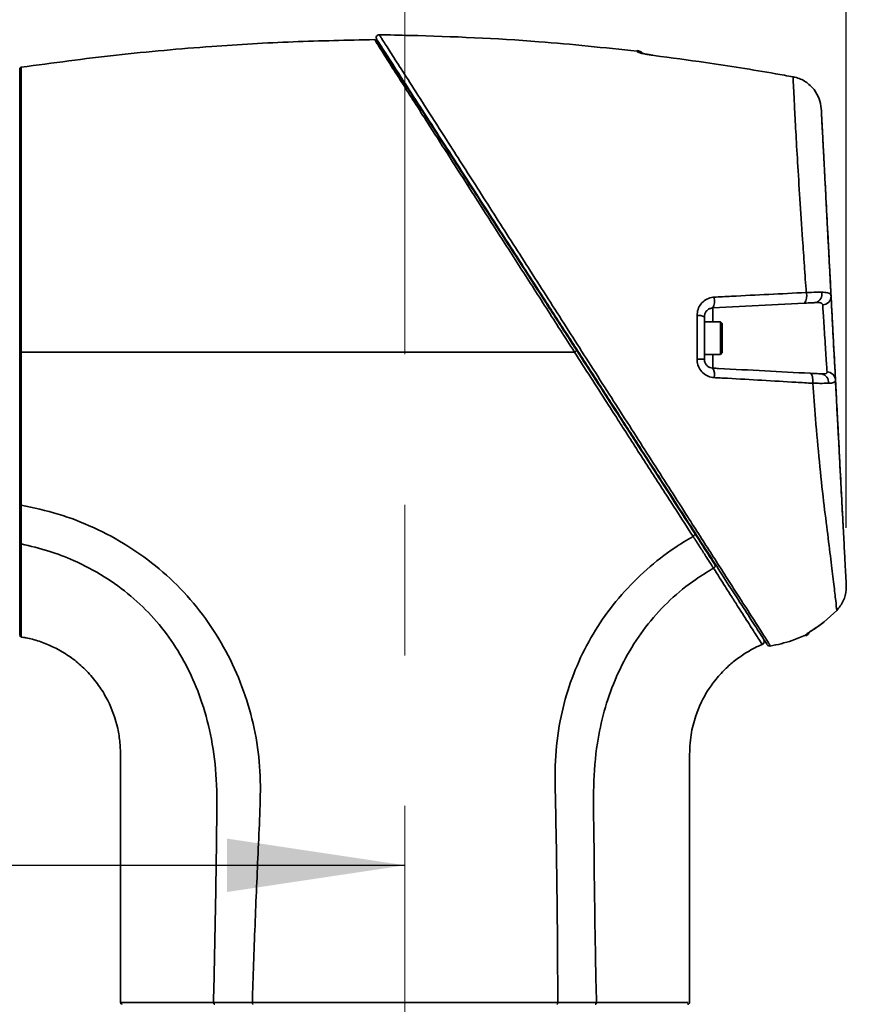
# Model space of a CAD drawing. Header units: millimetres. Extents: x 0 to 297, y 0 to 209.
# Tile 10 of 38: x 85 to 99, y 79 to 96. Entities that reach past the tile are written whole.
import ezdxf

# ---------------------------------------------------------------- set-up
doc = ezdxf.new("R2010")
doc.units = ezdxf.units.MM
doc.header["$PDSIZE"] = -1
doc.linetypes.add('CENTERX2', pattern=[20.32, 12.7, -2.54, 2.54, -2.54])
doc.layers.add('图层0', color=7, linetype='Continuous')
doc.styles.add('SLDTEXTSTYLE0', font='SIMSUN.TTC')
doc.styles.add('SLDTEXTSTYLE5', font='SIMSUN.TTC', dxfattribs={"bigfont": 'bigfont'})
doc.dimstyles.new('SLDDIMSTYLE0', dxfattribs={"dimtxt": 4, "dimasz": 3, "dimexe": 0, "dimexo": 0.0625, "dimgap": 1, "dimtad": 2, "dimlfac": 10, "dimrnd": 1e-09, "dimzin": 12, "dimdsep": 46, "dimtxsty": 'SLDTEXTSTYLE0', "dimsah": 1, "dimcen": 0.09, "dimadec": 0, "dimazin": 3, "dimtfac": 1, "dimtofl": 0, "dimtmove": 0, "dimatfit": 3, "dimfxl": 0, "dimfrac": 2, "dimtolj": 1, "dimtzin": 12, "dimarcsym": 0})
doc.dimstyles.new('SLDDIMSTYLE2', dxfattribs={"dimtxt": 3, "dimasz": 3, "dimexe": 0, "dimexo": 0.0625, "dimgap": 0.75, "dimtad": 0, "dimtih": 1, "dimtoh": 1, "dimlfac": 3, "dimrnd": 1e-09, "dimzin": 12, "dimdsep": 46, "dimtxsty": 'SLDTEXTSTYLE0', "dimblk1": 'NONE', "dimblk2": 'NONE', "dimsah": 1, "dimcen": 0, "dimadec": 0, "dimazin": 3, "dimtfac": 1, "dimtmove": 0, "dimatfit": 3, "dimldrblk": 'NONE', "dimfxl": 0, "dimfrac": 2, "dimtolj": 1, "dimtzin": 12, "dimarcsym": 0})
doc.dimstyles.new('SLDDIMSTYLE7', dxfattribs={"dimtxt": 3, "dimasz": 3, "dimexe": 0, "dimexo": 0.0625, "dimgap": 0.75, "dimtad": 0, "dimtih": 1, "dimtoh": 1, "dimlfac": 3, "dimrnd": 1e-09, "dimzin": 12, "dimdsep": 46, "dimtxsty": 'SLDTEXTSTYLE0', "dimblk1": 'NONE', "dimblk2": 'NONE', "dimsah": 1, "dimcen": 0, "dimadec": 0, "dimazin": 3, "dimtol": 1, "dimtp": 0.03, "dimtfac": 1, "dimtmove": 0, "dimatfit": 3, "dimldrblk": 'NONE', "dimfxl": 0, "dimfrac": 2, "dimtolj": 1, "dimarcsym": 0})
doc.dimstyles.new('SLDDIMSTYLE8', dxfattribs={"dimtxt": 3, "dimasz": 3, "dimexe": 0, "dimexo": 0.0625, "dimgap": 0.75, "dimtad": 0, "dimtih": 1, "dimtoh": 1, "dimlfac": 3, "dimrnd": 1e-09, "dimzin": 12, "dimdsep": 46, "dimtxsty": 'SLDTEXTSTYLE0', "dimblk1": 'NONE', "dimblk2": 'NONE', "dimsah": 1, "dimcen": 0, "dimadec": 0, "dimazin": 3, "dimtfac": 1, "dimtmove": 0, "dimatfit": 3, "dimldrblk": 'NONE', "dimfxl": 0, "dimfrac": 2, "dimtolj": 1, "dimtzin": 12, "dimarcsym": 0})
doc.dimstyles.new('SLDDIMSTYLE9', dxfattribs={"dimtxt": 3, "dimasz": 3, "dimexe": 0, "dimexo": 0.0625, "dimgap": 0.75, "dimtad": 0, "dimtih": 1, "dimtoh": 1, "dimlfac": 2, "dimrnd": 1e-09, "dimzin": 12, "dimdsep": 46, "dimtxsty": 'SLDTEXTSTYLE0', "dimblk1": 'NONE', "dimblk2": 'NONE', "dimsah": 1, "dimcen": 0, "dimadec": 0, "dimazin": 3, "dimtfac": 1, "dimtmove": 0, "dimatfit": 3, "dimldrblk": 'NONE', "dimfxl": 0, "dimfrac": 2, "dimtolj": 1, "dimtzin": 12, "dimarcsym": 0})

# ---------------------------------------------------------------- blocks, each defined once
blk = doc.blocks.new('_D_3')
at = {"layer": '图层0'}
for p, q in [((77.072, 94.39), (77.072, 99.975)), ((99.066, 86.949), (99.066, 99.975)), ((99.066, 98.975), (77.072, 98.975)), ((99.066, 98.975), (109.45, 98.975))]:
    blk.add_line(p, q, dxfattribs=at)
for points in [[(77.072, 98.975), (80.072, 98.525), (80.072, 99.425)], [(99.066, 98.975), (96.066, 99.425), (96.066, 98.525)]]:
    blk.add_solid(points, dxfattribs=at)
at = {"layer": '图层0', "insert": (102.466, 103.63), "char_height": 4, "attachment_point": 1, "style": 'SLDTEXTSTYLE0'}
blk.add_mtext('220', dxfattribs=at)
blk = doc.blocks.new('_D_9')
at = {"layer": '图层0'}
for p, q in [((78.522, 112.115), (78.522, 108.904)), ((78.522, 109.904), (68.33, 109.904)), ((78.522, 109.904), (91.622, 109.904))]:
    blk.add_line(p, q, dxfattribs=at)
for points in [[(78.522, 109.904), (81.522, 109.454), (81.522, 110.354)], [(91.622, 109.904), (88.622, 110.354), (88.622, 109.454)]]:
    blk.add_solid(points, dxfattribs=at)
at = {"layer": '图层0', "insert": (68.33, 114.558), "char_height": 4, "attachment_point": 1, "style": 'SLDTEXTSTYLE0'}
blk.add_mtext('131', dxfattribs=at)
blk = doc.blocks.new('_D_10')
at = {"layer": '图层0'}
for p, q in [((77.072, 85.44), (77.072, 80.259)), ((77.072, 81.259), (64.136, 81.259)), ((77.072, 81.259), (91.622, 81.259))]:
    blk.add_line(p, q, dxfattribs=at)
for points in [[(77.072, 81.259), (80.072, 80.809), (80.072, 81.709)], [(91.622, 81.259), (88.622, 81.709), (88.622, 80.809)]]:
    blk.add_solid(points, dxfattribs=at)
at = {"layer": '图层0', "insert": (64.136, 85.914), "char_height": 4, "attachment_point": 1, "style": 'SLDTEXTSTYLE0'}
blk.add_mtext('145.5', dxfattribs=at)
blk = doc.blocks.new('_D_11')
at = {"layer": '图层0'}
for p, q in [((87.572, 164.565), (51.543, 164.565)), ((52.543, 164.565), (52.543, 70.665)), ((83.842, 70.665), (51.543, 70.665))]:
    blk.add_line(p, q, dxfattribs=at)
for centre, start, end in [((50.215, 116.451), 63.4349, 116.5651), ((50.215, 118.778), 243.4349, 296.5651)]:
    blk.add_arc(centre, 5.205, start, end, dxfattribs=at)
for points in [[(52.543, 164.565), (52.093, 161.565), (52.993, 161.565)], [(52.543, 70.665), (52.993, 73.665), (52.093, 73.665)]]:
    blk.add_solid(points, dxfattribs=at)
at = {"layer": '图层0', "insert": (47.888, 114.123), "char_height": 4, "attachment_point": 1, "rotation": 90, "style": 'SLDTEXTSTYLE0'}
blk.add_mtext('939', dxfattribs=at)
blk = doc.blocks.new('_D_17')
at = {"layer": '图层0'}
blk.add_line((202.251, 125.898), (186.871, 125.898), dxfattribs=at)
at = {"layer": '图层0', "char_height": 3, "attachment_point": 1, "style": 'SLDTEXTSTYLE0'}
for s, insert in [('%%c', (192.109, 129.388)), ('PCD', (186.871, 129.388)), ('126', (195.426, 129.388))]:
    blk.add_mtext(s, dxfattribs=dict(at, insert=insert))
blk = doc.blocks.new('_None')
blk = doc.blocks.new('SW_SYMBOL_HOLE_DEPTH')
at = {"layer": '图层0', "color": 0}
for p, q in [((0, 875), (800, 875)), ((400, 875), (400, 75)), ((100, 555), (400, 75)), ((700, 555), (400, 75))]:
    blk.add_line(p, q, dxfattribs=at)
blk = doc.blocks.new('_D_22')
at = {"layer": '图层0'}
blk.add_line((190.473, 159.019), (171.369, 159.019), dxfattribs=at)
at = {"layer": '图层0', "xscale": 0.003490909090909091, "yscale": 0.003490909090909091, "zscale": 0.003490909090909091}
blk.add_blockref('SW_SYMBOL_HOLE_DEPTH', (183.997, 159.264), dxfattribs=at)
at = {"layer": '图层0', "attachment_point": 1, "style": 'SLDTEXTSTYLE0'}
for s, insert, char_height in [('0.03', (179.342, 163.838), 2), ('+', (178.178, 163.838), 2), ('%%c', (171.369, 162.51), 3), ('4', (174.686, 162.51), 3), ('6', (187.14, 162.51), 3), ('0', (179.342, 161.51), 2)]:
    blk.add_mtext(s, dxfattribs=dict(at, insert=insert, char_height=char_height))
blk = doc.blocks.new('_D_23')
at = {"layer": '图层0'}
blk.add_line((236.746, 131.304), (257.363, 131.304), dxfattribs=at)
at = {"layer": '图层0', "char_height": 3, "attachment_point": 1}
for s, insert, style in [('贯穿', (250.38, 133.794), 'SLDTEXTSTYLE5'), ('%%c', (241.825, 133.794), 'SLDTEXTSTYLE0'), ('6.6', (245.142, 133.794), 'SLDTEXTSTYLE0'), ('4-', (238.333, 133.794), 'SLDTEXTSTYLE0'), ('圆周均布', (240.865, 130.302), 'SLDTEXTSTYLE5')]:
    blk.add_mtext(s, dxfattribs=dict(at, insert=insert, style=style))
blk = doc.blocks.new('_D_24')
at = {"layer": '图层0'}
blk.add_line((187.15, 100.074), (173.516, 100.074), dxfattribs=at)
at = {"layer": '图层0', "char_height": 3, "attachment_point": 1, "style": 'SLDTEXTSTYLE0'}
for s, insert in [('%%c', (178.753, 103.565)), ('PCD', (173.516, 103.565)), ('50', (182.071, 103.565))]:
    blk.add_mtext(s, dxfattribs=dict(at, insert=insert))

msp = doc.modelspace()

# ---------------------------------------------------------------- linework, layer by layer
at = {"color": 7, "linetype": 'Continuous', "lineweight": 35}
for p, q in [((95.8240407, 94.91606473), (95.82534628, 94.91746501)), ((98.67392066, 93.46000347), (98.6739208, 93.4600008)), ((98.36056981, 90.73898084), (96.81455489, 90.65795763)), ((96.94240529, 90.42550789), (96.67240529, 90.42550789)), ((96.97240529, 90.39550789), (96.94240529, 90.42550789)), ((96.94240529, 90.42550789), (96.94240529, 90.04549933)), ((96.97240529, 90.39550789), (96.97240529, 90.05695481)), ((96.94240529, 90.04549933), (96.94240529, 89.87550789)), ((96.97240529, 90.05695481), (96.97240529, 89.90550789)), ((96.67240529, 89.87550789), (96.94240529, 89.87550789)), ((96.94240529, 89.87550789), (96.97240529, 89.90550789)), ((99.06640003, 85.94893581), (99.0656468, 85.98554675)), ((99.06564995, 85.98549273), (99.06640399, 85.9489544)), ((98.69618165, 85.36636992), (98.90618332, 85.55493754)), ((98.90625731, 85.55496008), (98.69619673, 85.36628395)), ((97.64688631, 84.98661609), (97.64744065, 84.98578643))]:
    msp.add_line(p, q, dxfattribs=at)
at = {"color": 8, "linetype": 'Continuous', "lineweight": 35}
for p, q in [((96.81455489, 90.65795763), (96.81455489, 90.42550789)), ((96.81455489, 89.87550789), (96.81455489, 89.64305814)), ((85.14822271, 86.67851184), (85.14816776, 86.55014501))]:
    msp.add_line(p, q, dxfattribs=at)
at = {"color": 7, "linetype": 'Continuous', "lineweight": 35, "flags": 128}
for points in [[(96.54952219, 89.79285971), (96.57460094, 89.79285937), (96.59811013, 89.79285884), (96.61934281, 89.79285811), (96.63766052, 89.79285722), (96.65251241, 89.79285618), (96.66345188, 89.79285504), (96.67014998, 89.79285383), (96.67240529, 89.79285257)], [(98.50084944, 89.38844419), (98.50251489, 89.41979996), (98.501939, 89.45059793), (98.499147, 89.4794885), (98.49426125, 89.50520569), (98.48749584, 89.52662254), (98.47914723, 89.54280057), (98.46958127, 89.55303084), (98.45921713, 89.55686505)]]:
    msp.add_lwpolyline(points, dxfattribs=at)
at = {"color": 7, "linetype": 'Continuous', "lineweight": 35}
for centre, radius, start, end in [((91.1866917, 95.21615092), 0.04999998, 88.687198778, 213.017824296), ((95.52240531, 94.84902087), 0.15000006, 44.388019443, 83.730106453), ((96.58144677, 90.77618638), 0.26137603, 333.106599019, 14.209830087), ((98.19807303, 90.86024654), 0.20275743, 323.267301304, 16.829026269), ((98.51447909, 90.88516547), 0.14079593, 284.581590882, 16.441590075), ((98.66558531, 90.85531775), 0.14475867, 271.109267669, 0.744780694), ((96.57488427, 90.33133971), 0.2019329, 61.122554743, 97.412704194), ((96.62230974, 89.53469699), 0.22068153, 346.738064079, 29.408273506), ((98.62754885, 89.41150039), 0.1375875, 350.292547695, 79.327219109), ((98.74020784, 89.43408688), 0.14456572, 4.609695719, 89.146247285), ((98.32240534, 85.26722219), 0.14999997, 293.408447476, 329.245856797), ((85.15240631, 85.14017725), 0.03, 179.993775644, 259.200547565), ((97.63058334, 85.02831429), 0.04999914, 291.372082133, 31.765132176), ((97.77636089, 85.00528688), 0.04999979, 212.807877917, 228.557892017), ((97.77636096, 85.00528699), 0.04999992, 228.557911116, 277.353981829), ((86.85240885, 78.94454842), 0.03, 181.375146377, 270.004291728), ((96.39237421, 78.94454831), 0.02999988, 266.92100408, 358.253928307)]:
    msp.add_arc(centre, radius, start, end, dxfattribs=at)
at = {"color": 8, "linetype": 'Continuous', "lineweight": 35}
for centre, radius, start, end in [((95.52243897, 94.83391349), 0.15029788, 58.669349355, 83.755348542), ((98.32258106, 85.28185095), 0.14999583, 293.661538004, 316.043321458)]:
    msp.add_arc(centre, radius, start, end, dxfattribs=at)
at = {"color": 7, "linetype": 'Continuous', "lineweight": 35}
for points, knots in [([(85.14809008, 94.71829021), (85.68264686, 94.79041212), (86.75151634, 94.93462302), (88.28229389, 95.06950961), (89.73489311, 95.15588857), (90.65059367, 95.17430657), (91.10851933, 95.18351709)], [0, 0, 0, 0, 0.2704485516, 0.5407736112, 0.7703490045, 1, 1, 1, 1]), ([(94.48121968, 89.9145484), (94.4812186, 89.91455009), (94.32320581, 90.16148571), (94.00568969, 90.65750852), (93.53636687, 91.39031468), (93.09778853, 92.0748394), (92.69590382, 92.70207556), (92.33335662, 93.26803105), (92.02795722, 93.74486735), (91.77865239, 94.13417801), (91.57865113, 94.44662293), (91.39218802, 94.73822537), (91.23635127, 94.98250641), (91.16174853, 95.09973474), (91.12756612, 95.15352111), (91.11213358, 95.17783093), (91.10967598, 95.18170796), (91.10851484, 95.18353974)], [0, 0, 0, 0, 0.0000006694, 0.0981472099, 0.1966945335, 0.2948359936, 0.3818565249, 0.4691637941, 0.5560834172, 0.6217219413, 0.687535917, 0.7531235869, 0.8363974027, 0.9196149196, 0.9289746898, 0.9664426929, 1, 1, 1, 1]), ([(97.72729563, 84.98910573), (97.72939247, 84.98585663), (97.73526571, 84.97675589), (97.70398879, 85.02522028), (97.64450676, 85.11738923), (97.53782386, 85.28269717), (97.36774033, 85.54624601), (97.13791752, 85.90236244), (96.88419865, 86.29550642), (96.62373645, 86.69909937), (96.31994397, 87.16983371), (95.97135702, 87.70997825), (95.57878382, 88.31828064), (95.17634137, 88.94187567), (94.7688627, 89.57327446), (94.36129125, 90.20481702), (93.98988669, 90.78031804), (93.65861793, 91.2936276), (93.33433303, 91.79611548), (92.98672361, 92.33474531), (92.6242003, 92.89648461), (92.27280508, 93.44098063), (91.94358358, 93.9511179), (91.65655358, 94.39587835), (91.42997619, 94.7469659), (91.26773529, 94.9983624), (91.164926, 95.15766807), (91.151401, 95.17862541), (91.14463935, 95.18910276)], [0, 0, 0, 0, 0.0169373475, 0.0474414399, 0.0780266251, 0.1084941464, 0.150368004, 0.1922573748, 0.2266543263, 0.2611713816, 0.2956116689, 0.3388934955, 0.3823193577, 0.4256204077, 0.4678099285, 0.5101215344, 0.5523004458, 0.5835354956, 0.6147710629, 0.6565290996, 0.6984017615, 0.7401285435, 0.7858943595, 0.8316277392, 0.8743846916, 0.9171288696, 0.9585696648, 1, 1, 1, 1]), ([(91.1510966, 95.16065519), (91.15436225, 95.155595), (91.16090595, 95.14545535), (91.21112884, 95.06763369), (91.30125986, 94.92797332), (91.45175326, 94.6947799), (91.67988184, 94.34128873), (91.96580481, 93.89824365), (92.27912142, 93.41275141), (92.59332829, 92.9258797), (92.89583017, 92.45714518), (93.22889445, 91.94105342), (93.59194598, 91.37849563), (93.9822485, 90.77371173), (94.29340994, 90.29155898), (94.47252747, 90.01401173), (94.51984082, 89.94069846)], [0, 0, 0, 0, 0.05513649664, 0.11048268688, 0.16565186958, 0.24797108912, 0.33034523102, 0.42154409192, 0.51277355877, 0.58320270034, 0.65380997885, 0.72426616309, 0.80628426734, 0.88853633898, 0.97055721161, 1, 1, 1, 1]), ([(95.53787566, 94.98862059), (94.98623846, 95.04730124), (93.71115582, 95.18293871), (92.25772372, 95.2436051), (91.35899745, 95.26254579), (91.18748441, 95.26616044)], [0, 0, 0, 0, 0.3815691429, 0.8819785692, 1, 1, 1, 1]), ([(95.53878749, 94.98331957), (95.53951283, 94.98192892), (95.54184733, 94.97745315), (95.57017192, 94.96581233), (95.63421069, 94.94852044), (95.72189961, 94.93037269), (95.79006683, 94.9208238), (95.8240407, 94.91606473)], [0, 0, 0, 0, 0.1026043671, 0.3302293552, 0.5566158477, 0.7790217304, 1, 1, 1, 1]), ([(95.82543628, 94.91747005), (95.79590449, 94.92154553), (95.7361894, 94.92978641), (95.66225456, 94.94459961), (95.61661545, 94.95590496), (95.59635141, 94.96259411), (95.59594275, 94.96277332), (95.59581706, 94.96282844)], [0, 0, 0, 0, 0.2655112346, 0.5368799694, 0.7743102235, 0.9305878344, 1, 1, 1, 1]), ([(95.82545467, 94.91814255), (95.79695679, 94.92205166), (95.73838222, 94.93008646), (95.66894898, 94.943647), (95.64043743, 94.95096083), (95.629394, 94.9537937)], [0, 0, 0, 0, 0.3672918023, 0.7549319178, 1, 1, 1, 1]), ([(98.16963696, 94.55580513), (98.07135388, 94.57345584), (97.57990275, 94.6617158), (96.79870763, 94.78772088), (96.11335052, 94.8779685), (95.8240407, 94.91606473)], [0, 0, 0, 0, 0.1262211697, 0.6311517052, 1, 1, 1, 1]), ([(85.12240632, 89.91459292), (85.12240632, 90.1818063), (85.12240632, 90.71623995), (85.12240632, 91.49569441), (85.12240632, 92.22952976), (85.12240632, 92.90010099), (85.12240632, 93.48561534), (85.12240632, 93.9732468), (85.12240632, 94.34435379), (85.12240632, 94.56257394), (85.12240632, 94.67098858), (85.12240632, 94.68273111), (85.12240632, 94.68860233)], [0, 0, 0, 0, 0.10691399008, 0.21383074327, 0.32072784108, 0.42762705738, 0.5348977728, 0.64216625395, 0.74977091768, 0.85737485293, 0.92868785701, 1, 1, 1, 1]), ([(85.14809007, 94.71829021), (85.14809007, 94.71829021), (85.14809006, 94.71829014), (85.14823436, 94.6982065), (85.14872133, 94.59349852), (85.14915897, 94.41566879), (85.14936747, 94.18801108), (85.14945188, 93.91983777), (85.14939249, 93.59363863), (85.14929023, 93.21750148), (85.14902512, 92.81066845), (85.14854667, 92.36118619), (85.1481017, 91.88023305), (85.14790141, 91.59878138), (85.14776603, 91.32798642), (85.14767112, 90.99886049), (85.14774715, 90.49829302), (85.14823104, 90.11009222), (85.14847479, 89.9145484)], [0, 0, 0, 0, 0.0000007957, 0.0708290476, 0.1425578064, 0.2485753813, 0.3031729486, 0.3577704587, 0.4634676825, 0.5178909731, 0.5723146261, 0.6776505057, 0.7318821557, 0.7861135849, 0.7980135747, 0.8456448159, 0.922248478, 1, 1, 1, 1]), ([(98.39214695, 90.91894821), (98.38129007, 91.0707501), (98.35957568, 91.37436242), (98.32214635, 91.91017234), (98.28238605, 92.50886018), (98.24433635, 93.12515437), (98.21449686, 93.65135149), (98.19231751, 94.07058839), (98.17694267, 94.38620319), (98.17207211, 94.49927329), (98.16963696, 94.55580513)], [0, 0, 0, 0, 0.0854708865, 0.1709465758, 0.3129397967, 0.4549399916, 0.5934358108, 0.7319210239, 0.8659681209, 1, 1, 1, 1]), ([(98.5230386, 94.34172208), (98.47831094, 94.38904039), (98.38869359, 94.48384843), (98.25447128, 94.5390758), (98.18029964, 94.55370245), (98.16963696, 94.55580513)], [0, 0, 0, 0, 0.460379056, 0.922425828, 1, 1, 1, 1]), ([(98.64448083, 94.02173109), (98.63700765, 94.07767645), (98.62172895, 94.19205518), (98.556409, 94.29111486), (98.5230386, 94.34172208)], [0, 0, 0, 0, 0.4891239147, 1, 1, 1, 1]), ([(98.64446952, 94.02194499), (98.64883178, 93.93871118), (98.65755646, 93.77224048), (98.66734841, 93.58540529), (98.6727074, 93.483153), (98.67358917, 93.4663284), (98.67392056, 93.46000535)], [0, 0, 0, 0, 0.2777305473, 0.555471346, 0.8329363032, 1, 1, 1, 1]), ([(98.64448083, 94.02173109), (98.64709712, 93.97181227), (98.65233001, 93.87196852), (98.66651493, 93.60131746), (98.68553709, 93.23836804), (98.70980307, 92.77536124), (98.73823174, 92.23292438), (98.76566939, 91.70939396), (98.78997274, 91.24566645), (98.80354555, 90.98668573), (98.81033175, 90.8571994)], [0, 0, 0, 0, 0.1297478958, 0.2595116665, 0.4004493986, 0.5414022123, 0.6862380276, 0.8310685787, 0.9155369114, 1, 1, 1, 1]), ([(98.67392056, 93.46000535), (98.67465874, 93.44592057), (98.6760758, 93.41888262), (98.68512751, 93.24617392), (98.69830576, 92.99472945), (98.7160966, 92.65527466), (98.73717257, 92.25313684), (98.76115878, 91.79546843), (98.78730436, 91.29659573), (98.81593922, 90.75022366), (98.84619713, 90.17287974), (98.87718993, 89.58151087), (98.90641681, 89.02383504), (98.93335278, 88.50987028), (98.95775212, 88.04430536), (98.97991732, 87.62136884), (98.99768948, 87.28225492), (99.0105721, 87.03643834), (99.01783677, 86.89781886), (99.01950706, 86.86594697), (99.01967609, 86.8627215)], [0, 0, 0, 0, 0.0631736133, 0.121271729, 0.1811334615, 0.2392671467, 0.2990927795, 0.354760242, 0.411894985, 0.4703927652, 0.5307463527, 0.591465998, 0.6541318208, 0.7093723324, 0.7659058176, 0.8251765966, 0.886499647, 0.9395837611, 0.9938858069, 1, 1, 1, 1]), ([(96.83482555, 90.84034732), (96.82004547, 90.83888798), (96.76970659, 90.83391765), (96.68914835, 90.80024577), (96.61130776, 90.72946162), (96.55896058, 90.63680265), (96.55221595, 90.56673944), (96.54883181, 90.53158497)], [0, 0, 0, 0, 0.09561448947, 0.32564965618, 0.55315835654, 0.77579559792, 1, 1, 1, 1]), ([(96.83482555, 90.84034732), (96.93254314, 90.84544244), (97.45589929, 90.87273092), (97.97222563, 90.89821905), (98.39214695, 90.91894821)], [0, 0, 0, 0, 0.1867133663, 1, 1, 1, 1]), ([(98.39214695, 90.91894821), (98.45221629, 90.92103787), (98.54819633, 90.92437678), (98.62193031, 90.92484198), (98.64951771, 90.92501603)], [0, 0, 0, 0, 0.6258523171, 1, 1, 1, 1]), ([(98.64951771, 90.92501603), (98.6868496, 90.92331473), (98.76169847, 90.91990368), (98.8042132, 90.89128369), (98.80896497, 90.86481322), (98.81033175, 90.8571994)], [0, 0, 0, 0, 0.4148115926, 0.8316797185, 1, 1, 1, 1]), ([(98.81033175, 90.8571994), (98.81241203, 90.81750541), (98.81657253, 90.73811899), (98.82735556, 90.53236912), (98.84006589, 90.28984466), (98.85365398, 90.03057177), (98.86649078, 89.78563413), (98.87711462, 89.58292195), (98.88231183, 89.48375457), (98.88409866, 89.44966028), (98.88430594, 89.44570528)], [0, 0, 0, 0, 0.140047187, 0.2800888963, 0.4202750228, 0.5606239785, 0.701040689, 0.8414000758, 0.9816021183, 1, 1, 1, 1]), ([(98.54992565, 90.74890456), (98.52965819, 90.74784239), (98.47556088, 90.74500727), (98.40481246, 90.7412995), (98.36056981, 90.73898084)], [0, 0, 0, 0, 0.3746483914, 1, 1, 1, 1]), ([(98.66838771, 90.71058621), (98.66738009, 90.71568269), (98.66403556, 90.732599), (98.6449268, 90.74234434), (98.60714395, 90.75020013), (98.57748686, 90.74952862), (98.54992565, 90.74890456)], [0, 0, 0, 0, 0.1617002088, 0.5367181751, 0.5694585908, 1, 1, 1, 1]), ([(98.74236191, 89.57863656), (98.74215463, 89.58181227), (98.74036771, 89.60918983), (98.73517008, 89.68881796), (98.7245466, 89.8515193), (98.71171088, 90.04802028), (98.69812393, 90.25592377), (98.68541407, 90.45031596), (98.67463022, 90.61518106), (98.6704683, 90.67878831), (98.66838771, 90.71058621)], [0, 0, 0, 0, 0.0184021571, 0.1586438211, 0.2990570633, 0.4395299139, 0.5799153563, 0.7200949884, 0.8600727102, 1, 1, 1, 1]), ([(96.54952219, 89.79285971), (96.54944368, 89.91357989), (96.54928275, 90.16099462), (96.54898452, 90.40608213), (96.54883181, 90.53158497)], [0, 0, 0, 0, 0.4879263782, 1, 1, 1, 1]), ([(96.67240529, 90.5081632), (96.67417846, 90.52532061), (96.67777831, 90.56015319), (96.70392567, 90.60442741), (96.7421497, 90.63831546), (96.78182474, 90.65473439), (96.80720051, 90.65723338), (96.81455489, 90.65795763)], [0, 0, 0, 0, 0.216156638, 0.4388364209, 0.6710218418, 0.9046557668, 1, 1, 1, 1]), ([(96.67240529, 90.5081632), (96.67240529, 90.38665087), (96.67240529, 90.1493352), (96.67240529, 89.90975899), (96.67240529, 89.79285257)], [0, 0, 0, 0, 0.5120282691, 1, 1, 1, 1]), ([(85.12240632, 87.34951782), (85.12240632, 87.50508469), (85.12240632, 87.81823168), (85.12240632, 88.40133238), (85.12240632, 88.96947517), (85.12240632, 89.50438702), (85.12240632, 89.77785742), (85.12240632, 89.91459263)], [0, 0, 0, 0, 0.2000465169, 0.4026818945, 0.6969273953, 0.8484636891, 1, 1, 1, 1]), ([(85.14824014, 89.91454843), (85.1485236, 89.73390225), (85.14909143, 89.37202994), (85.1497504, 88.83660372), (85.15002362, 88.46903005), (85.15010933, 88.20523625), (85.15016518, 87.86432219), (85.14977204, 87.5641042), (85.14946981, 87.33330134)], [0, 0, 0, 0, 0.1989112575, 0.3984611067, 0.5973763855, 0.6193718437, 0.7073790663, 1, 1, 1, 1]), ([(94.4812428, 89.9145484), (93.80529115, 89.9145484), (92.45340733, 89.91454838), (90.51045191, 89.91454838), (88.65858335, 89.91454839), (86.89863057, 89.91454842), (85.7317904, 89.9145484), (85.14837062, 89.9145484)], [0, 0, 0, 0, 0.2170650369, 0.4341238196, 0.622742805, 0.8113714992, 1, 1, 1, 1]), ([(96.48152585, 86.806308), (96.35730598, 86.99844213), (96.10847698, 87.38331246), (95.70895449, 88.00366609), (95.41591852, 88.45920984), (95.18794254, 88.81374484), (95.00890889, 89.09229134), (94.75528804, 89.48732277), (94.57261298, 89.77213224), (94.48126813, 89.9145484)], [0, 0, 0, 0, 0.2034367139, 0.407510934, 0.6109321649, 0.6366473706, 0.7395475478, 0.8697633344, 1, 1, 1, 1]), ([(94.51984119, 89.94069789), (94.62779536, 89.77342009), (94.8436774, 89.43890525), (95.16805655, 88.93627133), (95.4904077, 88.43677984), (95.82602398, 87.9167337), (96.17050145, 87.3829569), (96.39662487, 87.03257278), (96.51028666, 86.85645088)], [0, 0, 0, 0, 0.1543008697, 0.3085641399, 0.4671991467, 0.625836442, 0.8119252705, 1, 1, 1, 1]), ([(96.54952219, 89.79285971), (96.55017979, 89.77786391), (96.55236297, 89.72807873), (96.5797635, 89.64523491), (96.64398283, 89.56068606), (96.73328357, 89.5003998), (96.80255123, 89.48950628), (96.83710602, 89.48407195)], [0, 0, 0, 0, 0.0959578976, 0.3185747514, 0.5456023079, 0.773319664, 1, 1, 1, 1]), ([(96.81455489, 89.64305814), (96.79750952, 89.64566418), (96.76357522, 89.65085232), (96.71963852, 89.67971418), (96.68767381, 89.72057483), (96.6738061, 89.76123659), (96.67272782, 89.78557314), (96.67240529, 89.79285257)], [0, 0, 0, 0, 0.23464762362, 0.46714154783, 0.69277000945, 0.90810280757, 1, 1, 1, 1]), ([(96.81455489, 89.64305814), (96.84752151, 89.64133044), (97.14217654, 89.62588822), (97.6961723, 89.59685453), (98.20451903, 89.57021321), (98.45921713, 89.55686505)], [0, 0, 0, 0, 0.059140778, 0.5285991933, 1, 1, 1, 1]), ([(98.45921713, 89.55686505), (98.48931538, 89.55528767), (98.56413365, 89.55136661), (98.61977334, 89.54845065), (98.65303003, 89.54670775)], [0, 0, 0, 0, 0.4022847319, 1, 1, 1, 1]), ([(98.65303003, 89.54670775), (98.66101964, 89.54639674), (98.69191717, 89.545194), (98.72890944, 89.55013935), (98.74248751, 89.56587654), (98.74238013, 89.57678472), (98.74236191, 89.57863656)], [0, 0, 0, 0, 0.1507829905, 0.5831097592, 0.9292262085, 1, 1, 1, 1]), ([(98.50084944, 89.38844419), (98.40666071, 89.39415547), (97.93530702, 89.42273678), (97.41095356, 89.45258773), (96.9457217, 89.47815435), (96.87045287, 89.48225515), (96.83710602, 89.48407195)], [0, 0, 0, 0, 0.1731609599, 0.8665585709, 0.9408805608, 1, 1, 1, 1]), ([(98.90618332, 85.55493754), (98.90115526, 85.60434925), (98.89108204, 85.70334081), (98.85903633, 85.98431356), (98.81481327, 86.35519297), (98.75458581, 86.8270829), (98.68280036, 87.39971889), (98.61122824, 88.05982959), (98.54992076, 88.73352364), (98.51589713, 89.18761318), (98.50084944, 89.38844419)], [0, 0, 0, 0, 0.12386090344, 0.24814326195, 0.37240045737, 0.49896678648, 0.62550853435, 0.75956597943, 0.89366280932, 1, 1, 1, 1]), ([(98.76316631, 89.38830072), (98.71815725, 89.38768383), (98.64280469, 89.38665105), (98.54160233, 89.38792941), (98.50084944, 89.38844419)], [0, 0, 0, 0, 0.597312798, 1, 1, 1, 1]), ([(98.88430594, 89.44570528), (98.88044216, 89.43139277), (98.872717, 89.40277659), (98.81717632, 89.39049062), (98.77397564, 89.388739), (98.76316631, 89.38830072)], [0, 0, 0, 0, 0.4286536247, 0.8570422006, 1, 1, 1, 1]), ([(98.88430594, 89.44570528), (98.89294648, 89.28083574), (98.91349878, 88.88867847), (98.94461776, 88.2948987), (98.97602651, 87.69558925), (99.00357846, 87.16987082), (99.02657755, 86.73102527), (99.04484592, 86.38244647), (99.0583947, 86.12392255), (99.06330716, 86.03018894), (99.0656468, 85.98554675)], [0, 0, 0, 0, 0.0993252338, 0.2362541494, 0.3731549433, 0.5009765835, 0.6287738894, 0.7563574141, 0.8839611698, 1, 1, 1, 1]), ([(85.12240632, 86.69823097), (85.12240632, 86.7683407), (85.12240632, 86.9083856), (85.12240632, 87.12603422), (85.12240632, 87.27602), (85.12240632, 87.34946364)], [0, 0, 0, 0, 0.3384506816, 0.6760587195, 1, 1, 1, 1]), ([(85.14933601, 87.33314357), (85.149336, 87.3331419), (85.14887649, 87.25864235), (85.14810612, 87.10882512), (85.1476867, 86.89018049), (85.14796493, 86.74808016), (85.14828204, 86.67850266), (85.14828205, 86.67850116)], [0, 0, 0, 0, 0.000007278, 0.3239349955, 0.6615388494, 0.999992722, 1, 1, 1, 1]), ([(85.14938581, 87.33313421), (85.35819385, 87.28790971), (85.77596394, 87.19742737), (86.37983893, 86.9634893), (86.95377814, 86.65548741), (87.48454104, 86.26911309), (87.9572505, 85.81362012), (88.3614516, 85.2963178), (88.69053055, 84.72835563), (88.93972603, 84.12276684), (89.10830282, 83.49174946), (89.19118743, 82.84449829), (89.17763904, 82.19351143), (89.14678869, 81.54427143), (89.11877529, 80.89454004), (89.09183472, 80.2448331), (89.0677558, 79.59500552), (89.053961, 79.1617081), (89.04706368, 78.94506207)], [0, 0, 0, 0, 0.0615040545, 0.123053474, 0.1859210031, 0.2487926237, 0.311655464, 0.3745278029, 0.4373937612, 0.5002685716, 0.5627241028, 0.625161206, 0.6876178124, 0.7500918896, 0.8125725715, 0.875046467, 0.9375240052, 1, 1, 1, 1]), ([(96.51028954, 86.85644643), (96.57062542, 86.76295441), (96.69201724, 86.57485462), (96.79825831, 86.41023133), (96.85169394, 86.32743143)], [0, 0, 0, 0, 0.4970341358, 1, 1, 1, 1]), ([(85.12240632, 85.14471096), (85.12240632, 85.15433733), (85.12240632, 85.17421458), (85.12240632, 85.37354895), (85.12240632, 85.69324408), (85.12240632, 86.13116392), (85.12240632, 86.50920969), (85.12240632, 86.69823182)], [0, 0, 0, 0, 0.190141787, 0.3926193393, 0.5950946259, 0.7975481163, 1, 1, 1, 1]), ([(94.19874917, 78.9445429), (94.19853836, 79.17104571), (94.19811675, 79.62405223), (94.19186056, 80.30353852), (94.18461232, 80.98299186), (94.17498046, 81.66248662), (94.16140732, 82.34162379), (94.14465215, 83.02148073), (94.22099251, 83.67199186), (94.37982976, 84.27843573), (94.60588151, 84.83433292), (94.90376399, 85.35527834), (95.2683586, 85.83208521), (95.69296739, 86.25566174), (96.10370383, 86.57744794), (96.37795497, 86.74353964), (96.48154424, 86.80627526)], [0, 0, 0, 0, 0.0780217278, 0.1560437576, 0.2340651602, 0.3120870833, 0.3901089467, 0.4681170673, 0.5460880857, 0.6147867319, 0.6834922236, 0.7521936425, 0.8208955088, 0.8896010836, 0.9583004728, 1, 1, 1, 1]), ([(96.82719701, 86.26949182), (96.82719626, 86.26949301), (96.78672835, 86.33299653), (96.71070421, 86.45152434), (96.59365942, 86.63296349), (96.51935913, 86.74783429), (96.48154516, 86.80627384), (96.48154424, 86.80627526)], [0, 0, 0, 0, 0.00000738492, 0.39408256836, 0.69671276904, 0.99999261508, 1, 1, 1, 1]), ([(85.14816776, 86.55014501), (85.14810033, 86.4069059), (85.14798741, 86.16702854), (85.14792766, 85.89268877), (85.14790003, 85.61540356), (85.14792009, 85.39851798), (85.14788165, 85.24740427), (85.14769534, 85.14097409), (85.14758183, 85.12634919), (85.14750971, 85.11705758)], [0, 0, 0, 0, 0.16171860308, 0.27082430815, 0.37992976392, 0.59178557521, 0.70086954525, 0.80995398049, 1, 1, 1, 1]), ([(88.39243534, 78.94504157), (88.39837541, 79.19802579), (88.41023699, 79.70320363), (88.42410083, 80.46008675), (88.43684126, 81.21503687), (88.44601758, 81.96376089), (88.45520578, 82.68939827), (88.37325287, 83.3724118), (88.21731949, 83.9816393), (87.99776351, 84.52155425), (87.72673216, 85.00075895), (87.39464956, 85.43126256), (87.00239255, 85.81303721), (86.54645082, 86.14315949), (86.07624749, 86.39036094), (85.60426814, 86.56972484), (85.30364934, 86.64143629), (85.14825221, 86.67850567)], [0, 0, 0, 0, 0.08130719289, 0.16236029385, 0.24323622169, 0.32389161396, 0.40301943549, 0.47614861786, 0.54420045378, 0.60447107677, 0.66290704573, 0.72055676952, 0.77857006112, 0.8381854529, 0.90078856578, 0.94871520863, 1, 1, 1, 1]), ([(96.82719737, 86.26949202), (96.72582727, 86.2083327), (96.46723939, 86.05231967), (96.08928561, 85.74415903), (95.71362904, 85.3386349), (95.40174067, 84.88094089), (95.15454926, 84.38503084), (94.97443411, 83.86126547), (94.84453419, 83.26250972), (94.79453753, 82.5919852), (94.80919706, 81.86263364), (94.81477455, 81.13317189), (94.82432323, 80.40373854), (94.83600794, 79.67433697), (94.84695722, 79.18812925), (94.85243186, 78.94502555)], [0, 0, 0, 0, 0.0441370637, 0.1125904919, 0.1810550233, 0.2496948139, 0.3184626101, 0.3871466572, 0.4557809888, 0.5464619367, 0.6371700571, 0.727877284, 0.8185843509, 0.9092922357, 1, 1, 1, 1]), ([(85.14757563, 85.22218934), (85.1475403, 85.27235576), (85.14748316, 85.35346928), (85.14752449, 85.54626017), (85.1475864, 85.67954593), (85.14764963, 85.79823851), (85.14769802, 85.88624234), (85.14775503, 85.9772307), (85.14778178, 86.01992677)], [0, 0, 0, 0, 0.33284333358, 0.53817068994, 0.74349871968, 0.77353861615, 0.89373353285, 1, 1, 1, 1]), ([(98.90618332, 85.55493754), (98.94659784, 85.60668756), (99.027357, 85.71009808), (99.06306485, 85.85524926), (99.0658866, 85.93451327), (99.06640003, 85.94893581)], [0, 0, 0, 0, 0.4503868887, 0.8999947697, 1, 1, 1, 1]), ([(98.69618165, 85.36636992), (98.66588589, 85.34383907), (98.60319254, 85.29721425), (98.51449417, 85.2373179), (98.44254335, 85.1902635), (98.39311954, 85.1573735), (98.38620988, 85.14874758), (98.38277934, 85.14446494)], [0, 0, 0, 0, 0.21041716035, 0.4354324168, 0.63354734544, 0.8180618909, 1, 1, 1, 1]), ([(98.69763123, 85.3658652), (98.69482087, 85.36370737), (98.66249558, 85.33888753), (98.60278192, 85.29575652), (98.52701902, 85.24389172), (98.47283498, 85.20801407), (98.44270858, 85.18769531), (98.4297914, 85.17841241), (98.42691025, 85.17609731), (98.4297914, 85.17841241), (98.44270858, 85.18769531), (98.47283498, 85.20801407), (98.52701902, 85.24389172), (98.60278192, 85.29575652), (98.66249558, 85.33888753), (98.69482087, 85.36370737), (98.69763123, 85.3658652)], [0, 0, 0, 0, 0.0123920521, 0.1425359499, 0.2585742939, 0.3587426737, 0.4280437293, 0.4716497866, 0.5, 0.5283502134, 0.5719562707, 0.6412573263, 0.7414257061, 0.8574640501, 0.9876079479, 1, 1, 1, 1]), ([(85.14662213, 85.10730095), (85.17357872, 85.10379158), (85.27666909, 85.09037069), (85.5332628, 85.01598864), (85.83189972, 84.87798267), (86.10886236, 84.67646247), (86.30623355, 84.48763891), (86.47643372, 84.27244495), (86.65378931, 83.97170122), (86.76718434, 83.65051424), (86.81953183, 83.32415581), (86.82463568, 82.92979426), (86.82148452, 82.36208669), (86.82257444, 81.59509149), (86.82230937, 80.74552775), (86.8223973, 79.85384772), (86.82242973, 79.24216187), (86.82244551, 78.9445574)], [0, 0, 0, 0, 0.01163555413, 0.04449795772, 0.11394121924, 0.15125340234, 0.19078289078, 0.23059576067, 0.26839775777, 0.3399766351, 0.3747880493, 0.40956554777, 0.50864058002, 0.61809432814, 0.73801440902, 0.87253574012, 1, 1, 1, 1]), ([(97.77869249, 84.954258), (97.90533565, 84.98133536), (98.1109036, 85.02528749), (98.30361585, 85.10847442), (98.37760489, 85.14041282)], [0, 0, 0, 0, 0.616064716, 1, 1, 1, 1]), ([(96.42240512, 78.94455762), (96.42241158, 79.24337337), (96.42242456, 79.84337628), (96.42237347, 80.71300635), (96.42262481, 81.4735589), (96.42207726, 82.10309682), (96.4238181, 82.61394131), (96.41844781, 83.05987169), (96.43423923, 83.44714612), (96.51434977, 83.758706), (96.64158255, 84.06883596), (96.78520564, 84.29781235), (96.93152483, 84.47243656), (97.04020191, 84.58604016), (97.18189052, 84.71139842), (97.38053683, 84.8489279), (97.53930884, 84.94042565), (97.64007295, 84.97667931), (97.64930562, 84.98000111)], [0, 0, 0, 0, 0.137125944, 0.2753401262, 0.399071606, 0.4861292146, 0.5642492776, 0.6334285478, 0.6909520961, 0.7413977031, 0.7800811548, 0.8445557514, 0.864291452, 0.8846045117, 0.9166714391, 0.950867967, 0.9954982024, 1, 1, 1, 1]), ([(88.39243467, 78.94503862), (88.39243616, 78.94503861), (88.46174418, 78.94435091), (88.60352243, 78.94345163), (88.82219059, 78.94348174), (88.972305, 78.9444023), (89.04706214, 78.94506644), (89.04706382, 78.94506645)], [0, 0, 0, 0, 0.0000072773, 0.3384519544, 0.6759609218, 0.9999927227, 1, 1, 1, 1]), ([(88.41243768, 78.91454842), (88.40977825, 78.91500913), (88.40445938, 78.91593052), (88.39778562, 78.92300802), (88.39318116, 78.93310577), (88.392684, 78.94106495), (88.39243541, 78.94504453)], [0, 0, 0, 0, 0.2500012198, 0.50000163, 0.7500012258, 1, 1, 1, 1]), ([(89.04705701, 78.9450579), (89.28291817, 78.94526821), (89.75463884, 78.94568883), (90.44802242, 78.94547663), (91.07110597, 78.94500123), (91.61295332, 78.94454118), (92.15411447, 78.94417705), (92.68770882, 78.94405589), (93.20706453, 78.94411474), (93.55895074, 78.94424685), (93.80964056, 78.94436442), (93.97761219, 78.94444912), (94.12213199, 78.94450493), (94.19878849, 78.94453453)], [0, 0, 0, 0, 0.14935020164, 0.29869935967, 0.39824660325, 0.49811231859, 0.59765612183, 0.69679622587, 0.79625444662, 0.89539578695, 0.9063827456, 0.95034333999, 1, 1, 1, 1]), ([(89.06312739, 78.91454842), (89.06098715, 78.91500952), (89.05670663, 78.91593173), (89.05133947, 78.92301515), (89.04764359, 78.93312096), (89.04725708, 78.94108459), (89.04706382, 78.94506645)], [0, 0, 0, 0, 0.2499916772, 0.4999889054, 0.7499916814, 1, 1, 1, 1]), ([(94.18227096, 78.91454842), (94.18394668, 78.91483095), (94.18758747, 78.9154448), (94.19189684, 78.91988597), (94.19498163, 78.92538429), (94.19697341, 78.93084971), (94.19841936, 78.93735561), (94.19866313, 78.94209651), (94.19878849, 78.94453453)], [0, 0, 0, 0, 0.1979922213, 0.4301736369, 0.5596985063, 0.6978485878, 0.8446178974, 1, 1, 1, 1]), ([(94.19874917, 78.94455132), (94.19875084, 78.94455132), (94.269881, 78.94448521), (94.40997109, 78.94441137), (94.62893734, 78.94450243), (94.77423139, 78.94477638), (94.85243106, 78.94499451), (94.85243255, 78.94499451)], [0, 0, 0, 0, 0.0000072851, 0.3101250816, 0.6196544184, 0.9999927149, 1, 1, 1, 1]), ([(95.92065104, 78.94539737), (96.00960376, 78.94530248), (96.15797431, 78.94514422), (96.28632629, 78.94486557), (96.37922305, 78.94463879), (96.391351, 78.94461651), (96.39775737, 78.94460473)], [0, 0, 0, 0, 0.3242694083, 0.5408719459, 0.7574738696, 1, 1, 1, 1])]:
    msp.add_open_spline(points, degree=3, knots=knots, dxfattribs=at)
for points in [[(91.10852356, 95.18351714), (91.11273449, 95.18325945), (91.12115636, 95.18274407), (91.13298802, 95.17797545), (91.14349447, 95.17074066), (91.14857225, 95.164002), (91.15111114, 95.16063266)], [(85.14809007, 94.71829021), (85.144611, 94.71741002), (85.13765285, 94.71564966), (85.12928488, 94.70860529), (85.12351774, 94.69931087), (85.12277679, 94.69217184), (85.12240632, 94.68860233)], [(85.14824014, 89.91454843), (85.1447445, 89.91454972), (85.13775323, 89.9145523), (85.12933227, 89.91456278), (85.12352577, 89.91457664), (85.12277947, 89.9145873), (85.12240632, 89.91459263)], [(94.51984815, 89.94068709), (94.51934153, 89.9402062), (94.51832829, 89.9392444), (94.50958427, 89.933207), (94.49686572, 89.92471179), (94.48646268, 89.91794344), (94.48126116, 89.91455927)], [(85.14933601, 87.33314357), (85.14572118, 87.33356299), (85.13849152, 87.33440182), (85.12968188, 87.33824922), (85.12358517, 87.34343543), (85.12279927, 87.34745424), (85.12240632, 87.34946364)], [(96.5102983, 86.85643284), (96.51156309, 86.8530376), (96.51409265, 86.84624712), (96.50886427, 86.83231696), (96.49786744, 86.81796084), (96.48697941, 86.81017957), (96.48153539, 86.80628893)], [(85.12240632, 86.69823097), (85.12278022, 86.69585019), (85.12352802, 86.69108864), (85.12934553, 86.68489779), (85.13778129, 86.68022076), (85.14478179, 86.67907436), (85.14828205, 86.67850116)], [(96.85169765, 86.32742568), (96.85282252, 86.32532173), (96.85507225, 86.32111381), (96.85615811, 86.31366807), (96.85548839, 86.30576092), (96.85293438, 86.2976143), (96.84864531, 86.28957598), (96.84276612, 86.28199396), (96.83560177, 86.27506313), (96.83000094, 86.27134518), (96.82720053, 86.26948621)], [(94.85234694, 78.94505494), (94.85208164, 78.94107433), (94.85155104, 78.93311311), (94.84689461, 78.92301154), (94.8401679, 78.91593113), (94.83481347, 78.91500933), (94.83213625, 78.91454842)]]:
    msp.add_open_spline(points, degree=3, dxfattribs=at)
at = {"color": 8, "linetype": 'Continuous', "lineweight": 35}
for points, knots in [([(91.18776802, 95.26620243), (91.19427592, 95.25605663), (91.20746847, 95.23548946), (91.31023824, 95.0752427), (91.47257468, 94.82200383), (91.69894547, 94.46868229), (91.9864047, 94.01964747), (92.28943631, 93.54612905), (92.57983459, 93.09237245), (92.84436983, 92.67900916), (93.12245144, 92.24441342), (93.41027064, 91.79453921), (93.70364441, 91.33585994), (94.00048606, 90.87171476), (94.30097773, 90.40173101), (94.60545066, 89.92562716), (94.91224511, 89.44638134), (95.21895445, 88.96750538), (95.5208005, 88.4963559), (95.81855624, 88.03156789), (96.11002922, 87.57643117), (96.37144568, 87.1681158), (96.60081238, 86.80982037), (96.80154419, 86.49636535), (96.99217222, 86.19919588), (97.20446166, 85.86881993), (97.42081898, 85.53253515), (97.580069, 85.28476789), (97.67531516, 85.13584144), (97.73117718, 85.04810271), (97.76712007, 84.99132746), (97.78889405, 84.95666448), (97.78405231, 84.9643748), (97.78206116, 84.96754565)], [0, 0, 0, 0, 0.0409398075, 0.08299154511, 0.12525196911, 0.16858304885, 0.21381707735, 0.26012788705, 0.29100388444, 0.32188428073, 0.35365255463, 0.38542235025, 0.41653512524, 0.44784474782, 0.47907201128, 0.51029854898, 0.54239858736, 0.57450058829, 0.60654602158, 0.63859109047, 0.6715287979, 0.70446326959, 0.73001384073, 0.75556228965, 0.78173842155, 0.80790699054, 0.84932929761, 0.89194087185, 0.91453997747, 0.93714177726, 0.96043307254, 0.98372818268, 1, 1, 1, 1]), ([(95.53878749, 94.98331957), (95.53878718, 94.9842281), (95.5387841, 94.99352499), (95.53878236, 95.00246596), (95.53878738, 94.99805365), (95.53878742, 94.99801611)], [0, 0, 0, 0, 0.096972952, 0.9923159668, 1, 1, 1, 1]), ([(97.64744065, 84.98578643), (97.64781177, 84.98523085), (97.65093932, 84.98054885), (97.63141447, 85.0098215), (97.59362358, 85.06766711), (97.52012371, 85.18235944), (97.39242366, 85.38307762), (97.24699709, 85.61128734), (97.12050041, 85.80970607), (97.01008876, 85.98282324), (96.89559456, 86.16228393), (96.8272018, 86.26948421)], [0, 0, 0, 0, 0.0146661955, 0.123596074, 0.2366752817, 0.3497375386, 0.5421931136, 0.7391442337, 0.7629886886, 0.8584220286, 1, 1, 1, 1]), ([(98.38196014, 85.1295842), (98.38195946, 85.12957195), (98.38168153, 85.12460055), (98.38223111, 85.134545), (98.38277934, 85.14446494)], [0, 0, 0, 0, 0.0024637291, 1, 1, 1, 1]), ([(86.82695207, 78.94455973), (86.8253951, 78.94455476), (86.81295563, 78.94451499), (86.84356551, 78.94464232), (86.91231161, 78.94489882), (87.05757007, 78.94530443), (87.26257577, 78.945592), (87.39707376, 78.94568758), (87.51546681, 78.94572452), (87.65247273, 78.94573763), (87.88959104, 78.9456431), (88.15717276, 78.94538593), (88.33355709, 78.94512997), (88.39243541, 78.94504453)], [0, 0, 0, 0, 0.01470476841, 0.11748416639, 0.22026345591, 0.41902583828, 0.52135596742, 0.62368619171, 0.63864613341, 0.698503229, 0.81832849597, 0.93935677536, 1, 1, 1, 1]), ([(94.85234694, 78.94505494), (95.0419106, 78.94526469), (95.32908634, 78.94558244), (95.63861772, 78.94558393), (95.82129864, 78.94553312), (95.89727013, 78.94542932), (95.92065104, 78.94539737)], [0, 0, 0, 0, 0.44271500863, 0.67068243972, 0.89864955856, 1, 1, 1, 1])]:
    msp.add_open_spline(points, degree=3, knots=knots, dxfattribs=at)
at = {"color": 7, "linetype": 'Continuous', "lineweight": 0}
msp.add_point((99.06640003, 85.94893581), dxfattribs=at)
at = {"layer": '图层0', "linetype": 'CENTERX2', "lineweight": 18}
msp.add_line((91.62240529, 69.5598561), (91.62240529, 165.9099153), dxfattribs=at)

# ---------------------------------------------------------------- dimensions: what is measured, and where the dimension line sits
at = {"layer": '图层0'}
dim = msp.add_linear_dim(base=(52.54250602, 70.6645484), p1=(88.57240529, 164.5645484), p2=(84.84171906, 70.6645484), angle=90, text='(<>)', dimstyle='SLDDIMSTYLE0', dxfattribs=at)
dim.commit()
dim.dimension.update_dxf_attribs({"geometry": '_D_11', "text_midpoint": (52.54250602, 117.6145484), "dimtype": 160})
for p1, text, dimstyle, picture, middle in [((0.88769545, 0.69796323), '<>{\\fGDT;x}6', 'SLDDIMSTYLE7', '_D_22', (180.12750996, 161.42860357)), ((1.63230133, 0.98037185), '4-<>贯穿\\P圆周均布', 'SLDDIMSTYLE8', '_D_23', (247.84824745, 130.80304545)), ((29.51703269, 20.96177515), 'PCD<>', 'SLDDIMSTYLE2', '_D_17', (193.76728283, 128.14340158)), ((15.62885085, 6.17945121), 'PCD<>', 'SLDDIMSTYLE9', '_D_24', (179.53911111, 102.31970866))]:
    dim = msp.add_diameter_dim_2p(p1=p1, p2=(0, 0), text=text, dimstyle=dimstyle, dxfattribs=at)
    dim.commit()
    dim.dimension.update_dxf_attribs({"geometry": picture, "text_midpoint": middle, "dimtype": 163})
for base, p1, p2, picture, middle in [((91.62240529, 109.9038816), (78.52240529, 113.1145484), (91.62240529, 69.5598561), '_D_9', (71.82163877, 109.9038816)), ((77.07240529, 98.97500775), (99.06640003, 85.94893581), (77.07240529, 93.3895484), '_D_3', (105.95795594, 98.97500775)), ((91.62240529, 81.25922934), (77.07240529, 86.4395484), (91.62240529, 69.5598561), '_D_10', (69.95545825, 81.25922934))]:
    dim = msp.add_linear_dim(base=base, p1=p1, p2=p2, dimstyle='SLDDIMSTYLE0', dxfattribs=at)
    dim.commit()
    dim.dimension.update_dxf_attribs({"geometry": picture, "text_midpoint": middle, "dimtype": 160})

doc.saveas('drawing.dxf')
